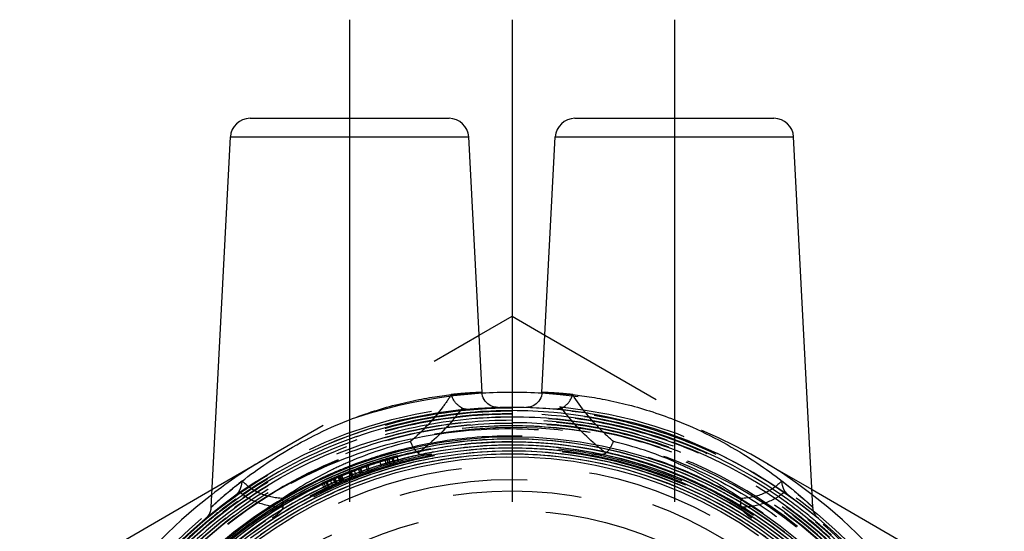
# Model space of a CAD drawing. Header units: millimetres. Extents: x 466.1 to 533.9, y 461.1 to 538.9.
# Tile 2 of 2: x 475 to 525, y 512.9 to 538.9. Entities that reach past the tile are written whole.
import ezdxf

# ---------------------------------------------------------------- set-up
doc = ezdxf.new("R2010")
doc.units = ezdxf.units.MM
doc.header["$LTSCALE"] = 65.185185
doc.linetypes.add('CENTER', pattern=[0.6, 0.375, -0.075, 0.075, -0.075])
doc.linetypes.add('HIDDEN', pattern=[0.2, 0.1, -0.1])
for name, color, linetype in [('ACHSEN_S', 7, 'CONTINUOUS'), ('FASEN', 7, 'CONTINUOUS'), ('KOERPER', 7, 'CONTINUOUS'), ('KONST.EL_MIT_GEO', 7, 'CONTINUOUS')]:
    doc.layers.add(name, color=color, linetype=linetype)

msp = doc.modelspace()

# ---------------------------------------------------------------- linework, layer by layer
at = {"layer": 'ACHSEN_S', "color": 2, "linetype": 'CENTER'}
msp.add_line((500, 538.884), (500, 461.116), dxfattribs=at)
at = {"layer": 'FASEN', "color": 7, "linetype": 'Continuous'}
for radius in [24.25, 22.75]:
    msp.add_circle((500, 494.984), radius, dxfattribs=at)
at = {"layer": 'KOERPER', "color": 2, "linetype": 'CENTER'}
for p, q in [((491.75, 538.884), (491.75, 511.185)), ((508.25, 538.884), (508.25, 509.605))]:
    msp.add_line(p, q, dxfattribs=at)
at = {"layer": 'KOERPER', "color": 8, "linetype": 'HIDDEN'}
msp.add_circle((500, 494.984), 24.25, dxfattribs=at)
at = {"layer": 'KONST.EL_MIT_GEO', "color": 7, "linetype": 'Continuous'}
for p, q in [((486.699, 533.884), (496.801, 533.884)), ((503.199, 533.884), (513.301, 533.884)), ((484.716, 514.163), (485.7, 532.936)), ((485.7, 532.936), (497.8, 532.936)), ((498.479, 519.981), (497.8, 532.936)), ((501.521, 519.981), (502.2, 532.936)), ((502.2, 532.936), (514.3, 532.936)), ((515.284, 514.163), (514.3, 532.936)), ((498.326, 522.885), (500, 523.851)), ((500, 523.851), (501.674, 522.885)), ((475, 509.418), (484.763, 515.054)), ((515.237, 515.054), (525, 509.418))]:
    msp.add_line(p, q, dxfattribs=at)
at = {"layer": 'KONST.EL_MIT_GEO', "color": 8, "linetype": 'HIDDEN'}
for p, q in [((484.763, 515.054), (498.326, 522.885)), ((501.674, 522.885), (515.237, 515.054)), ((493.371, 516.223), (493.282, 516.51)), ((493.514, 516.675), (493.464, 516.66)), ((493.621, 516.3), (493.535, 516.587)), ((493.63, 516.302), (493.544, 516.59)), ((493.733, 516.333), (493.648, 516.621)), ((493.664, 516.56), (493.649, 516.555)), ((493.686, 516.885), (493.656, 516.876)), ((493.728, 516.737), (493.698, 516.729)), ((493.805, 516.354), (493.722, 516.642)), ((493.757, 516.631), (493.728, 516.623)), ((493.768, 516.589), (493.738, 516.581)), ((493.834, 516.362), (493.751, 516.651)), ((493.793, 516.641), (493.757, 516.631)), ((493.89, 516.943), (493.843, 516.93)), ((493.932, 516.795), (493.884, 516.782)), ((493.98, 516.404), (493.899, 516.693)), ((493.989, 516.406), (493.908, 516.695)), ((493.961, 516.687), (493.913, 516.674)), ((493.972, 516.647), (493.924, 516.634)), ((494.036, 516.42), (493.956, 516.709)), ((494.241, 516.476), (494.164, 516.765)), ((491.708, 516.218), (491.673, 516.204)), ((491.737, 516.229), (491.708, 516.218)), ((491.765, 516.075), (491.731, 516.062)), ((491.793, 516.086), (491.765, 516.075)), ((491.935, 515.721), (491.827, 516)), ((491.945, 516.145), (491.895, 516.126)), ((491.981, 516.051), (491.937, 516.034)), ((492, 516.001), (491.952, 515.983)), ((492.085, 515.778), (491.978, 516.059)), ((492.299, 515.858), (492.195, 516.14)), ((492.373, 515.886), (492.27, 516.167)), ((492.406, 515.898), (492.303, 516.18)), ((492.592, 516.216), (492.563, 516.207)), ((492.672, 515.992), (492.573, 516.276)), ((492.759, 516.023), (492.661, 516.306)), ((492.679, 516.298), (492.663, 516.293)), ((492.772, 516.027), (492.675, 516.311)), ((492.728, 516.315), (492.679, 516.298)), ((492.752, 516.109), (492.731, 516.102)), ((493.816, 516.444), (493.787, 516.435)), ((493.833, 516.448), (493.816, 516.444)), ((493.859, 516.297), (493.829, 516.288)), ((494.01, 516.498), (493.962, 516.485)), ((490.493, 515.704), (490.453, 515.685)), ((490.557, 515.564), (490.517, 515.546)), ((490.651, 515.505), (490.623, 515.493)), ((490.667, 515.512), (490.651, 515.505)), ((490.689, 515.522), (490.667, 515.512)), ((490.889, 515.283), (490.766, 515.556)), ((490.898, 515.885), (490.855, 515.865)), ((490.918, 515.726), (490.87, 515.705)), ((491.029, 515.345), (490.908, 515.62)), ((490.957, 515.639), (490.909, 515.618)), ((490.962, 515.745), (490.918, 515.726)), ((490.98, 515.586), (490.932, 515.565)), ((491.077, 515.366), (490.956, 515.641)), ((491.001, 515.658), (490.957, 515.639)), ((491.024, 515.605), (490.98, 515.586)), ((491.12, 515.385), (491, 515.66)), ((491.09, 515.967), (491.053, 515.951)), ((491.105, 515.973), (491.09, 515.967)), ((491.149, 515.825), (491.117, 515.811)), ((491.165, 515.832), (491.149, 515.825)), ((491.272, 515.451), (491.155, 515.726)), ((491.204, 515.744), (491.156, 515.724)), ((491.212, 515.685), (491.179, 515.671)), ((491.308, 515.466), (491.191, 515.742)), ((491.32, 515.471), (491.203, 515.747)), ((491.227, 515.692), (491.212, 515.685)), ((491.276, 515.545), (491.239, 515.53)), ((491.379, 515.496), (491.263, 515.772)), ((491.438, 515.52), (491.322, 515.797)), ((491.46, 515.53), (491.345, 515.807)), ((491.873, 515.696), (491.763, 515.976)), ((491.8, 515.982), (491.773, 515.972)), ((491.82, 515.932), (491.788, 515.92)), ((491.907, 515.71), (491.798, 515.989)), ((491.829, 515.993), (491.8, 515.982)), ((491.848, 515.943), (491.82, 515.932)), ((491.873, 515.788), (491.843, 515.776)), ((491.901, 515.799), (491.873, 515.788)), ((491.948, 515.653), (491.899, 515.634)), ((492.053, 515.857), (492.007, 515.84)), ((492.103, 515.712), (492.059, 515.696)), ((492.799, 515.964), (492.784, 515.958)), ((508.036, 515.933), (507.993, 515.949)), ((490.305, 515.447), (490.252, 515.422)), ((490.343, 515.361), (490.471, 515.09)), ((490.57, 515.137), (490.443, 515.409)), ((490.467, 515.354), (490.451, 515.347)), ((490.667, 515.182), (490.541, 515.454)), ((490.579, 515.472), (490.554, 515.461)), ((490.555, 515.46), (490.68, 515.188)), ((490.595, 515.48), (490.579, 515.472)), ((490.619, 515.424), (490.579, 515.406)), ((490.623, 515.493), (490.595, 515.48)), ((490.72, 515.206), (490.595, 515.479)), ((490.679, 515.283), (490.649, 515.269)), ((491.04, 515.444), (490.995, 515.425)), ((491.084, 515.464), (491.04, 515.444))]:
    msp.add_line(p, q, dxfattribs=at)
at = {"layer": 'KONST.EL_MIT_GEO', "color": 7, "linetype": 'Continuous'}
for points in [[(499.299, 519.224), (499.203, 519.227), (499.109, 519.241), (499.018, 519.267), (498.93, 519.303), (498.847, 519.349), (498.77, 519.405), (498.7, 519.47), (498.638, 519.542), (498.586, 519.622), (498.543, 519.707), (498.51, 519.796), (498.489, 519.889), (498.479, 519.981)], [(501.521, 519.981), (501.511, 519.889), (501.49, 519.796), (501.457, 519.707), (501.414, 519.622), (501.362, 519.542), (501.3, 519.47), (501.23, 519.405), (501.153, 519.349), (501.07, 519.303), (500.982, 519.267), (500.891, 519.241), (500.796, 519.227), (500.701, 519.224)], [(484.702, 514.037), (484.699, 514.021), (484.695, 514.005), (484.691, 513.989), (484.687, 513.974), (484.683, 513.958), (484.678, 513.943), (484.673, 513.928), (484.668, 513.914), (484.663, 513.899), (484.657, 513.885), (484.651, 513.871), (484.645, 513.857), (484.639, 513.844), (484.632, 513.831), (484.626, 513.818), (484.619, 513.805), (484.612, 513.793), (484.605, 513.78), (484.597, 513.768), (484.59, 513.757), (484.583, 513.745), (484.575, 513.734), (484.567, 513.723), (484.56, 513.713), (484.552, 513.702), (484.544, 513.692), (484.536, 513.682), (484.528, 513.672), (484.52, 513.663), (484.512, 513.654), (484.504, 513.645), (484.496, 513.637), (484.488, 513.628), (484.48, 513.62), (484.472, 513.612), (484.464, 513.605), (484.456, 513.598), (484.448, 513.591), (484.441, 513.584), (484.433, 513.578)], [(484.716, 514.147), (484.715, 514.139), (484.714, 514.121), (484.712, 514.104), (484.71, 514.087), (484.708, 514.07), (484.705, 514.054), (484.702, 514.037)], [(515.54, 513.602), (515.482, 513.661), (515.43, 513.727), (515.384, 513.8), (515.345, 513.88), (515.315, 513.965), (515.295, 514.054), (515.284, 514.147)]]:
    msp.add_lwpolyline(points, dxfattribs=at)
at = {"layer": 'KONST.EL_MIT_GEO', "color": 8, "linetype": 'HIDDEN'}
for points in [[(485.647, 512.53), (486.572, 513.247), (487.534, 513.915), (488.528, 514.532), (489.553, 515.097), (490.606, 515.608), (491.684, 516.064), (492.783, 516.464), (493.902, 516.807), (495.037, 517.092), (496.186, 517.317), (497.344, 517.483), (498.509, 517.589), (499.678, 517.634), (500.848, 517.619), (502.015, 517.544), (503.177, 517.409), (504.331, 517.214), (505.472, 516.959), (506.599, 516.646), (507.709, 516.275), (508.797, 515.848), (509.862, 515.364), (510.901, 514.827), (511.91, 514.237), (512.888, 513.595), (513.831, 512.903)], [(485.912, 512.351), (486.831, 513.056), (487.786, 513.713), (488.773, 514.319), (489.79, 514.874), (490.835, 515.375), (491.904, 515.821), (492.994, 516.211), (494.104, 516.544), (495.229, 516.82), (496.367, 517.036), (497.514, 517.194), (498.668, 517.291), (499.825, 517.329), (500.983, 517.307), (502.138, 517.225), (503.287, 517.083), (504.428, 516.882), (505.556, 516.622), (506.669, 516.303), (507.764, 515.928), (508.838, 515.496), (509.889, 515.01), (510.912, 514.47), (511.907, 513.877), (512.869, 513.234), (513.796, 512.541)], [(486.141, 512.728), (487.078, 513.42), (488.049, 514.063), (489.052, 514.654), (490.085, 515.193), (491.143, 515.677), (492.226, 516.106), (493.329, 516.479), (494.45, 516.794), (495.585, 517.05), (496.732, 517.248), (497.888, 517.386), (499.05, 517.464), (500.214, 517.482), (501.377, 517.439), (502.536, 517.337), (503.689, 517.174), (504.831, 516.953), (505.961, 516.672), (507.074, 516.334), (508.168, 515.938), (509.241, 515.486), (510.288, 514.98), (511.308, 514.42), (512.297, 513.808), (513.254, 513.146), (514.175, 512.435)], [(486.728, 512.598), (487.664, 513.264), (488.633, 513.88), (489.632, 514.445), (490.66, 514.958), (491.713, 515.416), (492.788, 515.818), (493.883, 516.164), (494.994, 516.452), (496.119, 516.683), (497.254, 516.854), (498.396, 516.966), (499.543, 517.019), (500.69, 517.011), (501.836, 516.944), (502.977, 516.818), (504.109, 516.632), (505.231, 516.387), (506.337, 516.085), (507.427, 515.725), (508.496, 515.309), (509.543, 514.838), (510.563, 514.313), (511.554, 513.735), (512.514, 513.107), (513.44, 512.43)], [(488.706, 514.103), (489.714, 514.662), (490.75, 515.168), (491.81, 515.619), (492.892, 516.015), (493.994, 516.355), (495.111, 516.636), (496.241, 516.859), (497.382, 517.024), (498.529, 517.129), (499.68, 517.174), (500.832, 517.159), (501.982, 517.085), (503.126, 516.951), (504.262, 516.758), (505.386, 516.506), (506.495, 516.196), (507.587, 515.829), (508.659, 515.406), (509.707, 514.928), (510.728, 514.396), (511.721, 513.812), (512.682, 513.177), (513.609, 512.493)], [(487.015, 512.43), (487.945, 513.083), (488.907, 513.687), (489.9, 514.24), (490.92, 514.74), (491.965, 515.186), (493.032, 515.577), (494.117, 515.912), (495.219, 516.189), (496.334, 516.409), (497.458, 516.57), (498.589, 516.672), (499.724, 516.715), (500.86, 516.698), (501.993, 516.622), (503.121, 516.487), (504.24, 516.294), (505.347, 516.042), (506.44, 515.732), (507.514, 515.366), (508.569, 514.945), (509.599, 514.469), (510.604, 513.939), (511.579, 513.358), (512.523, 512.727)], [(495.547, 516.417), (496.671, 516.619), (497.804, 516.761), (498.943, 516.845), (500.084, 516.869), (501.226, 516.834), (502.363, 516.739), (503.495, 516.585), (504.616, 516.372), (505.725, 516.101), (506.818, 515.772), (507.893, 515.387), (508.946, 514.946), (509.974, 514.452), (510.975, 513.904), (511.947, 513.304), (512.885, 512.655)], [(487.236, 512.78), (488.182, 513.421), (489.16, 514.011), (490.167, 514.549), (491.201, 515.034), (492.259, 515.464), (493.338, 515.839), (494.435, 516.157), (495.547, 516.417)], [(486.784, 512.832), (487.729, 513.492), (488.706, 514.103)]]:
    msp.add_lwpolyline(points, dxfattribs=at)
for radius in [24.386, 21.293, 20.586, 20, 19]:
    msp.add_circle((500, 494.984), radius, dxfattribs=at)
at = {"layer": 'KONST.EL_MIT_GEO', "color": 7, "linetype": 'Continuous'}
for centre, radius, start, end in [((486.699, 532.884), 1, 90, 177), ((496.801, 532.884), 1, 3, 90), ((503.199, 532.884), 1, 90, 177), ((513.301, 532.884), 1, 3, 90), ((500, 494.984), 25, 86.5177, 93.4823), ((500, 494.984), 25, 127.5924, 52.4076), ((500.707, 496.915), 23.509, 129.8283, 132.0497)]:
    msp.add_arc(centre, radius, start, end, dxfattribs=at)
at = {"layer": 'KONST.EL_MIT_GEO', "color": 8, "linetype": 'HIDDEN'}
for centre, radius, start, end in [((500, 494.984), 25, 93.4823, 120), ((500, 494.984), 25, 52.4076, 86.5177), ((500, 494.984), 24.25, 91.6534, 129.9446), ((499.974, 494.968), 24.088, 84.8747, 95.0107), ((500, 494.984), 24.25, 50.0712, 88.3466), ((499.976, 494.981), 23.922, 89.9416, 109.1804), ((499.974, 494.989), 24.067, 95.0081, 108.9635), ((499.976, 494.99), 23.913, 70.7031, 89.9425), ((499.985, 495.007), 23.71, 335.2131, 89.964), ((499.985, 495.007), 23.588, 335.2128, 89.964), ((499.978, 494.999), 24.057, 70.7056, 84.8784), ((500, 494.984), 23.301, 80.1905, 152.6461), ((500, 494.984), 23.21, 19.3102, 102.7855), ((499.972, 494.943), 23.5, 80.1384, 89.9316), ((499.987, 495.008), 23.432, 335.5866, 80.1484), ((499.977, 494.974), 24.082, 109.1626, 125.5506), ((499.979, 494.971), 23.933, 109.1799, 125.5523), ((499.984, 494.956), 24.101, 108.9617, 109.164), ((499.975, 494.985), 22.632, 68.9387, 104.9412), ((500.004, 495.127), 23.159, 18.9784, 80.1408), ((499.978, 494.994), 23.908, 54.3289, 70.7036), ((499.97, 494.975), 24.083, 69.9894, 70.7058), ((499.979, 494.996), 24.06, 54.329, 69.9918), ((500, 494.984), 22.325, 23.7141, 230.5898), ((500, 494.984), 22.25, 0, 180), ((500, 494.984), 22.125, 325.1903, 201.3559), ((499.25, 498.965), 19.039, 103.3614, 113.1983), ((499.864, 494.941), 22.533, 100.1784, 104.6379), ((499.975, 494.984), 22.479, 79.4022, 104.9382), ((499.856, 494.985), 22.489, 79.1035, 100.1801), ((499.975, 494.984), 22.173, 79.4035, 100.4652), ((499.975, 494.983), 22.02, 79.4021, 100.4678), ((499.975, 494.982), 22.327, 79.4048, 100.1536), ((499.849, 494.976), 22.499, 68.7793, 79.0895), ((499.964, 494.948), 22.517, 68.9855, 79.3912), ((500.749, 498.962), 19.043, 66.8026, 76.6377), ((500, 494.984), 25, 120, 127.5924), ((500, 494.984), 22.55, 104.9997, 115.3567), ((499.981, 494.965), 22.806, 109.1636, 110.2029), ((499.975, 494.983), 21.867, 69.163, 110.9048), ((499.987, 494.939), 22.066, 100.4764, 110.5419), ((499.978, 494.974), 22.796, 108.923, 109.1635), ((499.971, 494.994), 22.775, 107.0933, 108.9232), ((499.981, 494.962), 22.503, 106.3439, 109.1709), ((499.975, 494.981), 22.635, 107.2836, 108.9103), ((499.979, 494.965), 22.652, 106.7166, 107.2837), ((499.966, 495.012), 22.757, 106.5793, 107.0929), ((499.863, 494.942), 22.532, 106.2874, 106.9649), ((499.969, 495.001), 22.768, 106.2905, 106.5793), ((499.981, 494.96), 22.657, 106.1002, 106.5838), ((499.865, 494.936), 22.538, 105.8012, 106.2874), ((499.971, 494.996), 22.774, 106.098, 106.2905), ((499.981, 494.965), 22.5, 106.109, 106.3037), ((499.973, 494.988), 22.782, 105.61, 106.02), ((499.982, 494.957), 22.661, 105.6096, 106.0218), ((499.979, 494.969), 22.495, 105.615, 106.0301), ((499.866, 494.931), 22.544, 105.311, 105.6279), ((499.976, 494.977), 22.794, 104.9437, 105.4861), ((499.982, 494.956), 22.662, 104.9395, 105.4851), ((499.867, 494.928), 22.546, 104.6377, 105.1859), ((499.977, 494.979), 22.485, 104.9396, 105.4895), ((499.969, 494.999), 22.31, 104.9384, 105.4925), ((499.98, 494.961), 22.196, 100.4671, 105.4028), ((499.98, 494.958), 22.353, 100.4694, 104.937), ((499.979, 494.963), 22.347, 100.154, 100.4691), ((499.973, 494.971), 22.033, 78.5572, 79.4019), ((499.973, 494.975), 22.182, 79.2252, 79.4018), ((499.963, 494.944), 22.367, 68.978, 79.3938), ((499.963, 494.945), 22.213, 68.9754, 79.2156), ((499.966, 494.953), 22.052, 68.9802, 78.5476), ((499.983, 494.96), 22.812, 111.3637, 112.9042), ((499.981, 494.968), 22.65, 111.3587, 112.5317), ((499.984, 494.958), 22.814, 110.2029, 111.1924), ((499.975, 494.983), 22.634, 110.9138, 111.1905), ((499.87, 494.927), 22.549, 110.5972, 110.8908), ((499.97, 494.995), 22.621, 110.1926, 110.7788), ((499.866, 494.936), 22.539, 109.8893, 110.4777), ((499.975, 494.978), 22.486, 110.185, 110.7748), ((499.983, 494.956), 22.355, 109.1557, 110.7778), ((499.965, 495.011), 22.604, 109.1637, 110.1926), ((499.86, 494.953), 22.521, 108.868, 109.8893), ((499.98, 494.967), 22.497, 109.2476, 110.185), ((499.968, 495.002), 22.614, 108.9105, 109.1638), ((499.854, 494.969), 22.503, 108.6362, 108.8679), ((499.982, 494.96), 22.35, 108.9284, 109.1556), ((499.857, 494.96), 22.513, 106.9648, 108.463), ((499.978, 494.971), 22.339, 107.2696, 108.8726), ((499.967, 495.005), 22.151, 107.2699, 108.8807), ((499.971, 494.993), 22.316, 106.564, 107.2695), ((499.974, 494.984), 22.172, 106.5674, 107.27), ((499.968, 495.005), 22.303, 106.2998, 106.564), ((499.976, 494.976), 22.181, 106.0898, 106.5675), ((499.966, 495.011), 22.297, 106.089, 106.2998), ((499.965, 495.013), 22.295, 105.619, 105.965), ((499.979, 494.966), 22.191, 105.4028, 106.0098), ((499.951, 494.941), 22.681, 56.7632, 68.921), ((499.983, 494.966), 22.806, 115.2878, 156.5021), ((500.007, 494.917), 22.094, 110.9163, 123.0912), ((499.967, 494.996), 22.772, 115.0046, 115.2838), ((499.985, 494.958), 22.661, 114.6968, 115.2881), ((499.97, 494.99), 22.779, 114.6953, 115.0046), ((499.974, 494.98), 22.79, 114.1124, 114.5836), ((499.987, 494.954), 22.665, 113.7169, 114.5845), ((499.981, 494.969), 22.496, 114.1145, 114.5917), ((499.978, 494.972), 22.799, 113.5886, 114.1124), ((499.876, 494.911), 22.565, 113.4148, 114.0248), ((499.978, 494.976), 22.488, 113.7175, 114.1145), ((499.981, 494.964), 22.807, 113.0461, 113.4686), ((499.984, 494.959), 22.2, 111.359, 114.1287), ((499.986, 494.956), 22.663, 113.0377, 113.4631), ((499.877, 494.909), 22.568, 112.7327, 113.1599), ((499.972, 494.988), 22.475, 113.0326, 113.4616), ((499.973, 494.981), 22.328, 113.027, 113.4589), ((499.984, 494.96), 22.658, 112.5316, 112.9049), ((499.874, 494.915), 22.562, 111.2983, 112.5993), ((499.968, 494.998), 22.464, 112.732, 112.8986), ((499.976, 494.974), 22.336, 112.4962, 112.925), ((499.966, 495.003), 22.459, 112.5048, 112.732), ((499.963, 495.01), 22.451, 112.1552, 112.5048), ((499.98, 494.964), 22.346, 111.7763, 112.4961), ((499.965, 495.004), 22.457, 111.3537, 112.1551), ((499.872, 494.921), 22.555, 111.0434, 111.2982), ((499.982, 494.959), 22.352, 111.3545, 111.7763), ((499.971, 494.988), 22.474, 110.9058, 111.1894), ((499.983, 494.956), 22.355, 110.9043, 111.1945), ((499.982, 494.963), 22.195, 110.9146, 111.2226), ((499.98, 494.97), 22.187, 110.197, 110.7947), ((499.964, 495.01), 21.991, 110.5509, 110.899), ((499.975, 494.984), 22.173, 109.1596, 110.1971), ((499.97, 494.998), 22.158, 108.9226, 109.1595), ((499.984, 495.007), 21.995, 66.9218, 68.9733), ((499.97, 494.974), 22.184, 67.5932, 68.9645), ((499.972, 494.98), 22.331, 68.1862, 68.9661), ((499.846, 494.997), 22.481, 56.4713, 68.6349), ((499.991, 495.027), 22.433, 68.5613, 68.9754), ((499.953, 494.946), 22.523, 56.9504, 68.5469), ((499.949, 494.937), 22.379, 56.7835, 68.1723), ((499.99, 494.952), 22.668, 115.4407, 123.1024), ((499.887, 494.895), 22.584, 114.9989, 122.825), ((499.991, 494.95), 22.517, 115.2955, 123.1004), ((499.992, 494.946), 22.368, 115.2893, 123.1012), ((499.99, 494.952), 22.209, 115.2971, 122.8523), ((500.004, 494.922), 21.934, 110.9179, 123.1), ((499.872, 494.919), 22.557, 114.3984, 114.9926), ((499.985, 494.959), 22.506, 115.0627, 115.2923), ((499.964, 495.001), 22.306, 114.9998, 115.2849), ((499.984, 494.963), 22.503, 114.7047, 115.0176), ((499.98, 494.966), 22.191, 114.1287, 115.2912), ((499.961, 495.009), 22.298, 114.6838, 114.9998), ((499.963, 495.004), 22.302, 114.1166, 114.5978), ((499.967, 494.994), 22.314, 113.7093, 114.1166), ((499.979, 494.998), 21.851, 66.2494, 69.1588), ((499.955, 494.951), 22.21, 56.7707, 67.5803), ((499.96, 494.96), 22.047, 56.7706, 66.9122), ((499.993, 494.952), 24.109, 125.5506, 128.5026), ((499.993, 495.009), 21.835, 325.1359, 66.2703), ((499.966, 494.981), 24.079, 50.0827, 54.3261), ((499.994, 494.952), 23.957, 125.5554, 129.9012), ((499.963, 494.977), 23.931, 47.5228, 54.3243), ((499.984, 494.965), 22.654, 123.1078, 156.1258), ((499.984, 494.965), 22.501, 123.1064, 155.7507), ((499.983, 494.965), 22.347, 123.1083, 155.3749), ((499.978, 494.971), 24.085, 128.5028, 129.8897), ((499.986, 494.959), 22.2, 122.8546, 123.1083), ((499.97, 494.979), 22.332, 56.5661, 56.7692), ((499.971, 494.984), 22.481, 56.7476, 56.935), ((499.907, 495.095), 22.365, 23.3583, 56.4639), ((499.995, 495.011), 22.292, 335.1919, 56.5753), ((499.993, 495.009), 22.448, 335.5733, 56.7608), ((499.993, 495.009), 22.602, 335.9485, 56.7583), ((499.998, 494.957), 24.109, 129.9049, 220.4539), ((499.998, 494.958), 23.955, 129.9165, 220.4568), ((499.983, 495.001), 24.053, 47.5272, 50.0825)]:
    msp.add_arc(centre, radius, start, end, dxfattribs=at)
at = {"layer": 'KONST.EL_MIT_GEO', "color": 7, "linetype": 'Continuous'}
for points, knots in [([(491.75, 518.594), (492.165, 518.756), (492.99, 519.048), (494.215, 519.395), (495.201, 519.611), (495.937, 519.739), (496.435, 519.812), (496.887, 519.868), (497.29, 519.909), (497.638, 519.938), (497.928, 519.957), (498.133, 519.967), (498.264, 519.974), (498.34, 519.976), (498.396, 519.98), (498.444, 519.978), (498.458, 519.984), (498.48, 519.979), (498.479, 519.981)], [0, 0, 0, 0, 0.193444, 0.380067, 0.552914, 0.631971, 0.705004, 0.771276, 0.830113, 0.880927, 0.923215, 0.95655, 0.969756, 0.980608, 0.989074, 0.995137, 0.998784, 1, 1, 1, 1]), ([(501.521, 519.981), (501.52, 519.979), (501.533, 519.983), (501.541, 519.98), (501.565, 519.981), (501.602, 519.978), (501.661, 519.977), (501.735, 519.973), (501.867, 519.968), (502.071, 519.957), (502.362, 519.938), (502.71, 519.909), (503.113, 519.868), (503.565, 519.812), (504.063, 519.739), (504.799, 519.611), (505.785, 519.395), (507.01, 519.048), (507.835, 518.756), (508.25, 518.594)], [0, 0, 0, 0, 0.001217, 0.002738, 0.004865, 0.010929, 0.019395, 0.030248, 0.043455, 0.076791, 0.119079, 0.169894, 0.228732, 0.295003, 0.368037, 0.447093, 0.61994, 0.80656, 1, 1, 1, 1]), ([(485.65, 514.969), (486.463, 515.647), (488.39, 517.044), (490.525, 518.117), (491.75, 518.594)], [0, 0, 0, 0, 0.445772, 1, 1, 1, 1]), ([(508.25, 518.594), (509.473, 518.118), (511.605, 517.046), (513.53, 515.652), (514.342, 514.975)], [0, 0, 0, 0, 0.553978, 1, 1, 1, 1]), ([(514.342, 514.975), (514.475, 514.865), (514.66, 514.707), (514.889, 514.506), (515.024, 514.385), (515.131, 514.287), (515.211, 514.217), (515.256, 514.17), (515.28, 514.153), (515.284, 514.147)], [0, 0, 0, 0, 0.411602, 0.583169, 0.728555, 0.845111, 0.930409, 0.982529, 1, 1, 1, 1]), ([(484.716, 514.147), (484.735, 514.168), (484.82, 514.24), (484.9, 514.317), (484.962, 514.372)], [0, 0, 0, 0, 0.25628, 1, 1, 1, 1])]:
    msp.add_open_spline(points, degree=3, knots=knots, dxfattribs=at)
at = {"layer": 'KONST.EL_MIT_GEO', "color": 8, "linetype": 'HIDDEN'}
for points, knots in [([(496.917, 519.87), (496.783, 519.656), (496.188, 518.787), (495.455, 518.015), (494.85, 517.489)], [0, 0, 0, 0, 0.239151, 1, 1, 1, 1]), ([(498.479, 519.981), (498.477, 519.983), (498.467, 519.979), (498.449, 519.982), (498.417, 519.979), (498.373, 519.978), (498.316, 519.976), (498.215, 519.971), (498.059, 519.964), (497.837, 519.951), (497.569, 519.932), (497.257, 519.906), (497.035, 519.883), (496.917, 519.87)], [0, 0, 0, 0, 0.00408, 0.016281, 0.036581, 0.064955, 0.101353, 0.145685, 0.257788, 0.400456, 0.572643, 0.773104, 1, 1, 1, 1]), ([(497.473, 519.189), (497.408, 519.219), (497.155, 519.381), (496.982, 519.653), (496.917, 519.87)], [0, 0, 0, 0, 0.240603, 1, 1, 1, 1]), ([(503.083, 519.87), (502.965, 519.883), (502.743, 519.906), (502.431, 519.932), (502.163, 519.951), (501.941, 519.964), (501.785, 519.971), (501.684, 519.976), (501.627, 519.978), (501.583, 519.979), (501.55, 519.982), (501.533, 519.979), (501.523, 519.983), (501.521, 519.981)], [0, 0, 0, 0, 0.226901, 0.427367, 0.599558, 0.742227, 0.854329, 0.89866, 0.935056, 0.963428, 0.983725, 0.995924, 1, 1, 1, 1]), ([(502.527, 519.189), (502.592, 519.219), (502.845, 519.381), (503.018, 519.653), (503.083, 519.87)], [0, 0, 0, 0, 0.240601, 1, 1, 1, 1]), ([(505.15, 517.489), (504.942, 517.67), (504.17, 518.386), (503.495, 519.211), (503.083, 519.87)], [0, 0, 0, 0, 0.261974, 1, 1, 1, 1]), ([(500, 519.179), (497.709, 519.181), (493.1, 518.526), (486.762, 515.644), (481.483, 511.096), (477.697, 505.249), (475.705, 498.573), (475.668, 491.606), (477.585, 484.913), (480.073, 480.979), (481.559, 479.235)], [0, 0, 0, 0, 0.124999, 0.249998, 0.374998, 0.499998, 0.624998, 0.749998, 0.874999, 1, 1, 1, 1]), ([(500, 519.025), (498.426, 519.027), (495.27, 518.719), (490.725, 517.343), (486.534, 515.104), (482.861, 512.091), (479.847, 508.418), (477.608, 504.228), (476.229, 499.682), (475.765, 494.954), (476.232, 490.226), (477.612, 485.68), (479.852, 481.49), (482.866, 477.817), (486.538, 474.803), (490.727, 472.562), (495.271, 471.18), (498.426, 470.867), (500, 470.866)], [0, 0, 0, 0, 0.062502, 0.125, 0.187501, 0.250001, 0.3125, 0.375, 0.437499, 0.499999, 0.562498, 0.624998, 0.687499, 0.750001, 0.8125, 0.875001, 0.937498, 1, 1, 1, 1]), ([(497.473, 519.189), (497.325, 518.982), (496.665, 518.139), (495.874, 517.401), (495.23, 516.9)], [0, 0, 0, 0, 0.237557, 1, 1, 1, 1]), ([(497.473, 519.189), (497.501, 519.176), (497.626, 519.133), (497.761, 519.13), (497.861, 519.139)], [0, 0, 0, 0, 0.238326, 1, 1, 1, 1]), ([(500, 470.866), (501.579, 470.864), (504.745, 471.173), (509.305, 472.554), (513.509, 474.799), (517.194, 477.822), (520.217, 481.506), (522.464, 485.71), (523.846, 490.271), (524.312, 495.014), (523.844, 499.757), (522.46, 504.317), (520.212, 508.52), (517.189, 512.205), (513.505, 515.229), (509.302, 517.477), (504.744, 518.863), (501.579, 519.177), (500, 519.179)], [0, 0, 0, 0, 0.062502, 0.125001, 0.187501, 0.25, 0.3125, 0.375, 0.437499, 0.5, 0.5625, 0.625, 0.6875, 0.749999, 0.812499, 0.875, 0.937498, 1, 1, 1, 1]), ([(500, 471.019), (501.569, 471.017), (504.714, 471.324), (509.246, 472.696), (513.423, 474.927), (517.085, 477.931), (520.089, 481.592), (522.321, 485.769), (523.695, 490.301), (524.158, 495.014), (523.693, 499.727), (522.317, 504.258), (520.084, 508.435), (517.08, 512.095), (513.419, 515.1), (509.243, 517.334), (504.714, 518.712), (501.569, 519.024), (500, 519.025)], [0, 0, 0, 0, 0.062501, 0.124999, 0.187499, 0.249998, 0.312498, 0.374999, 0.437499, 0.499998, 0.562498, 0.624998, 0.687498, 0.75, 0.8125, 0.875, 0.937498, 1, 1, 1, 1]), ([(502.527, 519.189), (502.499, 519.176), (502.374, 519.133), (502.239, 519.13), (502.139, 519.139)], [0, 0, 0, 0, 0.238326, 1, 1, 1, 1]), ([(504.77, 516.9), (504.547, 517.073), (503.723, 517.756), (502.987, 518.549), (502.527, 519.189)], [0, 0, 0, 0, 0.263404, 1, 1, 1, 1]), ([(500, 518.872), (498.436, 518.874), (495.301, 518.568), (490.784, 517.2), (486.619, 514.976), (482.97, 511.982), (479.975, 508.333), (477.75, 504.169), (476.381, 499.652), (475.919, 494.954), (476.383, 490.256), (477.754, 485.739), (479.98, 481.576), (482.975, 477.927), (486.623, 474.931), (490.786, 472.705), (495.301, 471.332), (498.436, 471.021), (500, 471.019)], [0, 0, 0, 0, 0.062501, 0.124999, 0.187499, 0.249999, 0.312499, 0.374998, 0.437498, 0.499998, 0.562498, 0.624998, 0.687498, 0.749998, 0.812498, 0.874999, 0.937497, 1, 1, 1, 1]), ([(481.888, 479.511), (480.428, 481.224), (477.983, 485.089), (476.099, 491.663), (476.135, 498.508), (478.091, 505.065), (481.81, 510.81), (486.995, 515.277), (493.222, 518.108), (497.749, 518.752), (500, 518.749)], [0, 0, 0, 0, 0.125001, 0.250001, 0.375002, 0.500002, 0.625002, 0.750001, 0.875001, 1, 1, 1, 1]), ([(500, 518.719), (498.447, 518.72), (495.331, 518.416), (490.843, 517.057), (486.705, 514.848), (483.079, 511.873), (480.103, 508.247), (477.893, 504.11), (476.532, 499.621), (476.074, 494.954), (476.535, 490.286), (477.897, 485.798), (480.108, 481.662), (483.084, 478.036), (486.709, 475.06), (490.845, 472.847), (495.331, 471.483), (498.447, 471.174), (500, 471.172)], [0, 0, 0, 0, 0.062502, 0.125, 0.1875, 0.25, 0.312499, 0.374999, 0.437499, 0.5, 0.562499, 0.624999, 0.687499, 0.749999, 0.812499, 0.875, 0.937498, 1, 1, 1, 1]), ([(500, 471.295), (498.455, 471.296), (495.355, 471.604), (490.892, 472.961), (486.778, 475.162), (483.171, 478.123), (480.211, 481.73), (478.011, 485.845), (476.655, 490.31), (476.197, 494.954), (476.653, 499.597), (478.007, 504.063), (480.206, 508.179), (483.166, 511.786), (486.774, 514.745), (490.89, 516.943), (495.355, 518.295), (498.455, 518.598), (500, 518.596)], [0, 0, 0, 0, 0.062502, 0.125, 0.187501, 0.250001, 0.312501, 0.375001, 0.437501, 0.500001, 0.562501, 0.625001, 0.687501, 0.750001, 0.8125, 0.875, 0.937498, 1, 1, 1, 1]), ([(500, 518.565), (498.457, 518.567), (495.361, 518.265), (490.902, 516.915), (486.791, 514.72), (483.188, 511.764), (480.232, 508.161), (478.036, 504.051), (476.684, 499.592), (476.228, 494.954), (476.686, 490.316), (478.04, 485.857), (480.237, 481.747), (483.193, 478.145), (486.795, 475.188), (490.904, 472.99), (495.361, 471.634), (498.457, 471.327), (500, 471.326)], [0, 0, 0, 0, 0.062501, 0.124998, 0.187498, 0.249997, 0.312497, 0.374996, 0.437496, 0.499998, 0.562499, 0.624998, 0.687498, 0.749998, 0.812498, 0.874999, 0.937498, 1, 1, 1, 1]), ([(500, 471.172), (501.559, 471.171), (504.684, 471.475), (509.187, 472.839), (513.338, 475.055), (516.976, 478.04), (519.961, 481.678), (522.178, 485.828), (523.543, 490.331), (524.004, 495.014), (523.541, 499.697), (522.174, 504.199), (519.956, 508.349), (516.971, 511.986), (513.334, 514.972), (509.184, 517.191), (504.684, 518.56), (501.559, 518.87), (500, 518.872)], [0, 0, 0, 0, 0.062502, 0.124999, 0.187499, 0.249999, 0.312499, 0.374999, 0.437499, 0.499999, 0.562499, 0.624999, 0.687499, 0.749999, 0.812499, 0.875, 0.937498, 1, 1, 1, 1]), ([(500, 518.749), (501.551, 518.748), (504.66, 518.439), (509.137, 517.078), (513.265, 514.869), (516.883, 511.899), (519.853, 508.28), (522.06, 504.152), (523.42, 499.673), (523.88, 495.014), (523.423, 490.355), (522.065, 485.875), (519.858, 481.746), (516.888, 478.127), (513.269, 475.158), (509.139, 472.953), (504.66, 471.596), (501.55, 471.293), (500, 471.295)], [0, 0, 0, 0, 0.062502, 0.125, 0.187501, 0.250001, 0.312501, 0.375001, 0.437501, 0.500001, 0.562501, 0.625001, 0.687501, 0.750001, 0.812501, 0.875001, 0.937498, 1, 1, 1, 1]), ([(500, 471.479), (501.538, 471.477), (504.624, 471.778), (509.068, 473.124), (513.166, 475.312), (516.757, 478.258), (519.704, 481.849), (521.893, 485.946), (523.241, 490.391), (523.695, 495.014), (523.238, 499.636), (521.889, 504.081), (519.699, 508.177), (516.752, 511.768), (513.162, 514.715), (509.066, 516.906), (504.624, 518.257), (501.538, 518.564), (500, 518.565)], [0, 0, 0, 0, 0.062501, 0.124999, 0.1875, 0.249999, 0.312498, 0.374998, 0.437497, 0.499997, 0.562498, 0.624998, 0.687498, 0.749997, 0.812497, 0.874998, 0.937497, 1, 1, 1, 1]), ([(500, 471.448), (498.465, 471.45), (495.385, 471.755), (490.951, 473.104), (486.863, 475.291), (483.28, 478.232), (480.339, 481.816), (478.153, 485.904), (476.807, 490.34), (476.351, 494.954), (476.805, 499.568), (478.149, 504.004), (480.334, 508.093), (483.275, 511.677), (486.859, 514.617), (490.949, 516.801), (495.385, 518.144), (498.465, 518.444), (500, 518.443)], [0, 0, 0, 0, 0.062502, 0.125001, 0.187502, 0.250002, 0.312502, 0.375002, 0.437501, 0.500002, 0.562504, 0.625004, 0.687503, 0.750003, 0.812502, 0.875002, 0.937499, 1, 1, 1, 1]), ([(500, 518.412), (498.467, 518.413), (495.391, 518.114), (490.961, 516.772), (486.877, 514.591), (483.297, 511.655), (480.36, 508.076), (478.178, 503.992), (476.835, 499.561), (476.382, 494.954), (476.837, 490.346), (478.182, 485.916), (480.365, 481.833), (483.302, 478.254), (486.881, 475.316), (490.963, 473.133), (495.392, 471.786), (498.467, 471.481), (500, 471.479)], [0, 0, 0, 0, 0.062502, 0.124999, 0.187499, 0.249998, 0.312498, 0.374999, 0.437499, 0.499999, 0.562498, 0.624998, 0.687498, 0.749999, 0.812499, 0.875, 0.937498, 1, 1, 1, 1]), ([(503.97, 517.944), (502.457, 518.208), (499.372, 518.434), (494.774, 517.858), (490.377, 516.389), (486.355, 514.084), (482.864, 511.033), (480.041, 507.357), (477.995, 503.197), (476.806, 498.716), (476.52, 494.09), (477.147, 489.497), (478.664, 485.117), (481.011, 481.119), (484.097, 477.66), (487.802, 474.873), (491.979, 472.867), (494.977, 472.101), (496.494, 471.87)], [0, 0, 0, 0, 0.062502, 0.124999, 0.187499, 0.249999, 0.312499, 0.374999, 0.437499, 0.499999, 0.562499, 0.624999, 0.687499, 0.749999, 0.812499, 0.874999, 0.9375, 1, 1, 1, 1]), ([(494.864, 517.618), (496.426, 517.957), (499.63, 518.312), (504.435, 517.844), (509.043, 516.394), (513.251, 514.022), (516.876, 510.831), (519.761, 506.957), (521.777, 502.567), (522.834, 497.854), (522.885, 493.024), (521.924, 488.29), (519.992, 483.862), (517.173, 479.939), (513.592, 476.696), (509.407, 474.282), (504.808, 472.806), (501.598, 472.494), (500, 472.509)], [0, 0, 0, 0, 0.062505, 0.125006, 0.187509, 0.250011, 0.312513, 0.375014, 0.437514, 0.500015, 0.562515, 0.625014, 0.687513, 0.750011, 0.812509, 0.875007, 0.937502, 1, 1, 1, 1]), ([(500, 471.632), (501.528, 471.631), (504.594, 471.93), (509.009, 473.267), (513.08, 475.44), (516.648, 478.368), (519.576, 481.935), (521.751, 486.005), (523.089, 490.421), (523.54, 495.014), (523.087, 499.606), (521.747, 504.022), (519.571, 508.092), (516.643, 511.659), (513.077, 514.587), (509.007, 516.764), (504.593, 518.106), (501.528, 518.41), (500, 518.412)], [0, 0, 0, 0, 0.062502, 0.124999, 0.187499, 0.249999, 0.312499, 0.374999, 0.437499, 0.499998, 0.562499, 0.624999, 0.687499, 0.749999, 0.812499, 0.874999, 0.937497, 1, 1, 1, 1]), ([(520.231, 485.657), (520.799, 486.889), (521.713, 489.463), (522.36, 493.504), (522.263, 497.597), (521.421, 501.603), (519.865, 505.39), (517.645, 508.83), (514.838, 511.809), (511.536, 514.228), (507.849, 516.008), (503.901, 517.088), (499.822, 517.434), (495.748, 517.033), (491.814, 515.899), (488.152, 514.07), (484.882, 511.606), (482.114, 508.591), (479.939, 505.123), (478.428, 501.318), (477.633, 497.303), (477.579, 493.209), (478.267, 489.174), (479.676, 485.33), (481.757, 481.806), (484.443, 478.716), (487.644, 476.164), (491.254, 474.234), (495.154, 472.989), (499.214, 472.471), (503.301, 472.696), (507.281, 473.657), (511.02, 475.322), (514.397, 477.636), (517.3, 480.522), (519.633, 483.886), (521.32, 487.615), (522.305, 491.589), (522.555, 495.674), (522.064, 499.738), (520.846, 503.647), (518.943, 507.271), (516.417, 510.492), (513.351, 513.204), (509.846, 515.318), (506.017, 516.765), (501.989, 517.497), (497.896, 517.491), (493.871, 516.747), (490.046, 515.289), (486.546, 513.166), (483.486, 510.447), (480.967, 507.221), (479.07, 503.594), (477.857, 499.684), (477.368, 495.62), (477.619, 491.534), (478.601, 487.561), (480.283, 483.829), (482.609, 480.46), (485.502, 477.565), (488.87, 475.238), (492.6, 473.554), (496.573, 472.568), (500.659, 472.313), (504.723, 472.796), (508.635, 474.002), (512.266, 475.891), (515.499, 478.402), (518.229, 481.452), (520.366, 484.943), (521.842, 488.761), (522.608, 492.782), (522.641, 496.875), (521.938, 500.908), (520.524, 504.749), (518.443, 508.274), (515.765, 511.368), (512.574, 513.933), (508.976, 515.884), (505.086, 517.158), (501.031, 517.715), (496.942, 517.536), (492.951, 516.628), (489.187, 515.02), (485.771, 512.764), (482.815, 509.932), (480.414, 506.618), (478.644, 502.927), (477.563, 498.979), (477.206, 494.902), (477.584, 490.826), (478.684, 486.884), (480.472, 483.201), (482.889, 479.898), (485.857, 477.08), (489.281, 474.837), (493.051, 473.243), (497.045, 472.347), (501.134, 472.179), (505.188, 472.743), (509.076, 474.022), (512.674, 475.975), (515.865, 478.538), (518.548, 481.629), (520.636, 485.15), (522.063, 488.986), (522.783, 493.015), (522.774, 497.108), (522.035, 501.134), (520.59, 504.963), (518.487, 508.474), (515.791, 511.555), (512.59, 514.105), (508.986, 516.045), (505.094, 517.313), (501.039, 517.867), (496.95, 517.691), (492.957, 516.791), (489.189, 515.194), (485.764, 512.953), (482.793, 510.138), (480.369, 506.84), (478.57, 503.163), (477.453, 499.225), (477.054, 495.152), (477.385, 491.073), (478.435, 487.116), (480.171, 483.411), (481.75, 481.182), (482.63, 480.15)], [0, 0, 0, 0, 0.007812, 0.015624, 0.023437, 0.031249, 0.039061, 0.046873, 0.054686, 0.062498, 0.07031, 0.078122, 0.085935, 0.093747, 0.101559, 0.109371, 0.117184, 0.124996, 0.132808, 0.14062, 0.148433, 0.156245, 0.164057, 0.17187, 0.179682, 0.187494, 0.195307, 0.203119, 0.210931, 0.218744, 0.226556, 0.234368, 0.242181, 0.249993, 0.257805, 0.265618, 0.27343, 0.281242, 0.289055, 0.296867, 0.30468, 0.312492, 0.320304, 0.328117, 0.335929, 0.343742, 0.351554, 0.359366, 0.367179, 0.374991, 0.382804, 0.390616, 0.398429, 0.406241, 0.414053, 0.421866, 0.429678, 0.437491, 0.445303, 0.453116, 0.460928, 0.468741, 0.476553, 0.484366, 0.492178, 0.499991, 0.507803, 0.515616, 0.523428, 0.531241, 0.539053, 0.546866, 0.554678, 0.562491, 0.570303, 0.578116, 0.585928, 0.593741, 0.601554, 0.609366, 0.617179, 0.624991, 0.632804, 0.640616, 0.648429, 0.656242, 0.664054, 0.671867, 0.679679, 0.687492, 0.695305, 0.703117, 0.71093, 0.718743, 0.726555, 0.734368, 0.74218, 0.749993, 0.757806, 0.765618, 0.773431, 0.781244, 0.789056, 0.796869, 0.804682, 0.812494, 0.820307, 0.82812, 0.835932, 0.843745, 0.851558, 0.859371, 0.867183, 0.874996, 0.882809, 0.890621, 0.898434, 0.906247, 0.91406, 0.921872, 0.929685, 0.937498, 0.945311, 0.953123, 0.960936, 0.968749, 0.976562, 0.984375, 0.992187, 1, 1, 1, 1]), ([(494.864, 517.618), (493.218, 517.261), (489.995, 516.177), (485.641, 513.538), (481.964, 510.015), (480.079, 507.185), (479.304, 505.69)], [0, 0, 0, 0, 0.249992, 0.499984, 0.749984, 1, 1, 1, 1]), ([(478.458, 497.965), (478.286, 496.734), (478.154, 494.239), (478.598, 490.521), (479.669, 486.932), (481.337, 483.58), (483.553, 480.56), (486.251, 477.963), (489.353, 475.864), (492.767, 474.325), (496.393, 473.39), (500.126, 473.087), (503.856, 473.425), (507.473, 474.393), (510.873, 475.963), (513.956, 478.089), (516.632, 480.709), (518.823, 483.746), (520.464, 487.112), (521.509, 490.709), (521.927, 494.43), (521.706, 498.168), (520.852, 501.815), (519.39, 505.263), (517.364, 508.412), (514.832, 511.171), (511.867, 513.459), (508.557, 515.211), (504.998, 516.375), (501.293, 516.917), (497.549, 516.822), (493.876, 516.093), (490.38, 514.751), (487.162, 512.834), (484.316, 510.4), (481.925, 507.518), (480.057, 504.273), (478.767, 500.757), (478.091, 497.074), (478.05, 493.329), (478.644, 489.632), (479.856, 486.088), (481.65, 482.802), (483.976, 479.867), (486.765, 477.368), (489.937, 475.378), (493.401, 473.953), (497.055, 473.136), (500.795, 472.948), (504.513, 473.396), (508.102, 474.467), (511.457, 476.13), (514.483, 478.335), (517.093, 481.021), (519.211, 484.11), (520.776, 487.512), (521.744, 491.129), (522.087, 494.858), (521.795, 498.591), (520.876, 502.222), (519.358, 505.645), (517.284, 508.762), (514.712, 511.485), (510.732, 514.478), (504.888, 516.888), (498.575, 517.205), (493.697, 516.199), (490.208, 514.837), (487, 512.906), (484.163, 510.462), (481.778, 507.575), (479.914, 504.327), (478.623, 500.812), (477.943, 497.13), (477.893, 493.385), (478.473, 489.686), (479.668, 486.137), (481.443, 482.84), (483.747, 479.888), (486.515, 477.366), (489.668, 475.346), (493.116, 473.884), (496.76, 473.023), (500.497, 472.787), (504.221, 473.182), (507.825, 474.198), (511.208, 475.804), (514.273, 477.956), (516.932, 480.591), (519.112, 483.636), (520.749, 487.004), (521.798, 490.598), (522.229, 494.318), (522.03, 498.057), (521.206, 501.71), (519.781, 505.173), (517.796, 508.348), (515.307, 511.145), (512.383, 513.486), (509.11, 515.303), (505.577, 516.546), (501.887, 517.18), (498.142, 517.186), (494.45, 516.566), (490.913, 515.335), (487.632, 513.53), (484.7, 511.202), (482.198, 508.415), (480.198, 505.25), (478.756, 501.794), (477.913, 498.146), (477.691, 494.408), (478.097, 490.686), (479.12, 487.084), (480.73, 483.703), (482.883, 480.639), (485.517, 477.978), (488.559, 475.794), (491.923, 474.149), (495.514, 473.089), (499.232, 472.644), (502.972, 472.825), (506.629, 473.627), (510.101, 475.029), (513.291, 476.99), (516.109, 479.456), (518.475, 482.357), (519.71, 484.529), (520.231, 485.657)], [0, 0, 0, 0, 0.007813, 0.015626, 0.023439, 0.031253, 0.039066, 0.046879, 0.054692, 0.062505, 0.070318, 0.078131, 0.085945, 0.093758, 0.101571, 0.109384, 0.117197, 0.12501, 0.132824, 0.140637, 0.14845, 0.156263, 0.164076, 0.17189, 0.179703, 0.187516, 0.195329, 0.203143, 0.210956, 0.218769, 0.226582, 0.234395, 0.242209, 0.250022, 0.257835, 0.265648, 0.273462, 0.281275, 0.289088, 0.296902, 0.304715, 0.312528, 0.320341, 0.328155, 0.335968, 0.343781, 0.351595, 0.359408, 0.367221, 0.375034, 0.382848, 0.390661, 0.398474, 0.406288, 0.414101, 0.421914, 0.429728, 0.437541, 0.445354, 0.453168, 0.460981, 0.468795, 0.476608, 0.484421, 0.499992, 0.515563, 0.523376, 0.531189, 0.539003, 0.546816, 0.55463, 0.562443, 0.570256, 0.57807, 0.585883, 0.593697, 0.60151, 0.609324, 0.617137, 0.62495, 0.632764, 0.640577, 0.648391, 0.656204, 0.664018, 0.671831, 0.679645, 0.687458, 0.695272, 0.703085, 0.710899, 0.718712, 0.726525, 0.734339, 0.742152, 0.749966, 0.757779, 0.765593, 0.773407, 0.78122, 0.789034, 0.796847, 0.804661, 0.812474, 0.820288, 0.828101, 0.835915, 0.843728, 0.851542, 0.859355, 0.867169, 0.874983, 0.882796, 0.89061, 0.898423, 0.906237, 0.91405, 0.921864, 0.929678, 0.937491, 0.945305, 0.953118, 0.960932, 0.968746, 0.976559, 0.984373, 0.992186, 1, 1, 1, 1]), ([(495.23, 516.9), (495.148, 516.974), (495.002, 517.162), (494.895, 517.373), (494.85, 517.489)], [0, 0, 0, 0, 0.470303, 1, 1, 1, 1]), ([(504.77, 516.9), (504.852, 516.974), (504.998, 517.162), (505.105, 517.373), (505.15, 517.489)], [0, 0, 0, 0, 0.470315, 1, 1, 1, 1]), ([(495.23, 516.9), (495.271, 516.864), (495.385, 516.825), (495.624, 516.812), (495.811, 516.836), (495.934, 516.859)], [0, 0, 0, 0, 0.224929, 0.477417, 1, 1, 1, 1]), ([(504.77, 516.9), (504.729, 516.864), (504.615, 516.825), (504.376, 516.812), (504.189, 516.836), (504.066, 516.859)], [0, 0, 0, 0, 0.224932, 0.477421, 1, 1, 1, 1]), ([(491.75, 516.465), (491.445, 516.334), (490.269, 515.796), (489.147, 515.142), (488.353, 514.601)], [0, 0, 0, 0, 0.256745, 1, 1, 1, 1]), ([(508.25, 516.465), (508.555, 516.334), (509.731, 515.796), (510.853, 515.142), (511.647, 514.601)], [0, 0, 0, 0, 0.256754, 1, 1, 1, 1]), ([(486.299, 515.491), (486.081, 515.322), (485.773, 515.074), (485.394, 514.753), (485.166, 514.555), (484.979, 514.388), (484.861, 514.282), (484.78, 514.206), (484.756, 514.187), (484.709, 514.136), (484.716, 514.147)], [0, 0, 0, 0, 0.39929, 0.569936, 0.716998, 0.837, 0.926224, 0.95822, 0.981362, 1, 1, 1, 1]), ([(486.132, 514.949), (486.156, 514.988), (486.246, 515.157), (486.289, 515.347), (486.299, 515.491)], [0, 0, 0, 0, 0.243202, 1, 1, 1, 1]), ([(488.353, 514.601), (487.955, 514.619), (487.187, 514.772), (486.55, 515.229), (486.299, 515.491)], [0, 0, 0, 0, 0.523707, 1, 1, 1, 1]), ([(513.701, 515.491), (513.45, 515.229), (512.813, 514.772), (512.045, 514.619), (511.647, 514.601)], [0, 0, 0, 0, 0.476291, 1, 1, 1, 1]), ([(515.284, 514.147), (515.281, 514.147), (515.274, 514.16), (515.25, 514.176), (515.216, 514.211), (515.167, 514.255), (515.105, 514.312), (514.998, 514.409), (514.835, 514.554), (514.606, 514.753), (514.337, 514.981), (514.032, 515.231), (513.815, 515.403), (513.701, 515.491)], [0, 0, 0, 0, 0.004663, 0.018646, 0.041792, 0.073791, 0.114324, 0.163018, 0.28302, 0.430078, 0.600717, 0.791661, 1, 1, 1, 1]), ([(513.868, 514.949), (513.844, 514.988), (513.754, 515.157), (513.711, 515.347), (513.701, 515.491)], [0, 0, 0, 0, 0.243198, 1, 1, 1, 1]), ([(486.132, 514.949), (486.116, 514.925), (486.044, 514.829), (485.952, 514.75), (485.879, 514.698)], [0, 0, 0, 0, 0.242974, 1, 1, 1, 1]), ([(488.37, 514.156), (487.947, 514.169), (487.138, 514.296), (486.422, 514.704), (486.132, 514.949)], [0, 0, 0, 0, 0.526691, 1, 1, 1, 1]), ([(488.37, 514.156), (488.375, 514.19), (488.387, 514.338), (488.373, 514.488), (488.353, 514.601)], [0, 0, 0, 0, 0.227806, 1, 1, 1, 1]), ([(511.63, 514.156), (511.625, 514.19), (511.613, 514.338), (511.627, 514.488), (511.647, 514.601)], [0, 0, 0, 0, 0.227791, 1, 1, 1, 1]), ([(513.868, 514.949), (513.578, 514.704), (512.862, 514.296), (512.053, 514.168), (511.63, 514.156)], [0, 0, 0, 0, 0.473289, 1, 1, 1, 1]), ([(513.868, 514.949), (513.884, 514.925), (513.956, 514.829), (514.048, 514.75), (514.121, 514.698)], [0, 0, 0, 0, 0.242975, 1, 1, 1, 1]), ([(488.37, 514.156), (488.362, 514.097), (488.29, 513.984), (488.105, 513.801), (487.939, 513.681), (487.825, 513.607)], [0, 0, 0, 0, 0.228208, 0.480994, 1, 1, 1, 1]), ([(511.63, 514.156), (511.638, 514.097), (511.71, 513.984), (511.895, 513.801), (512.061, 513.681), (512.175, 513.607)], [0, 0, 0, 0, 0.228205, 0.48099, 1, 1, 1, 1]), ([(487.644, 513.874), (486.511, 513.143), (484.372, 511.474), (481.665, 508.442), (479.54, 504.976), (478.065, 501.187), (477.287, 497.196), (477.23, 493.131), (477.893, 489.121), (478.803, 486.565), (479.366, 485.34)], [0, 0, 0, 0, 0.124999, 0.249998, 0.374997, 0.499997, 0.624997, 0.749998, 0.874999, 1, 1, 1, 1])]:
    msp.add_open_spline(points, degree=3, knots=knots, dxfattribs=at)

doc.saveas('drawing.dxf')
